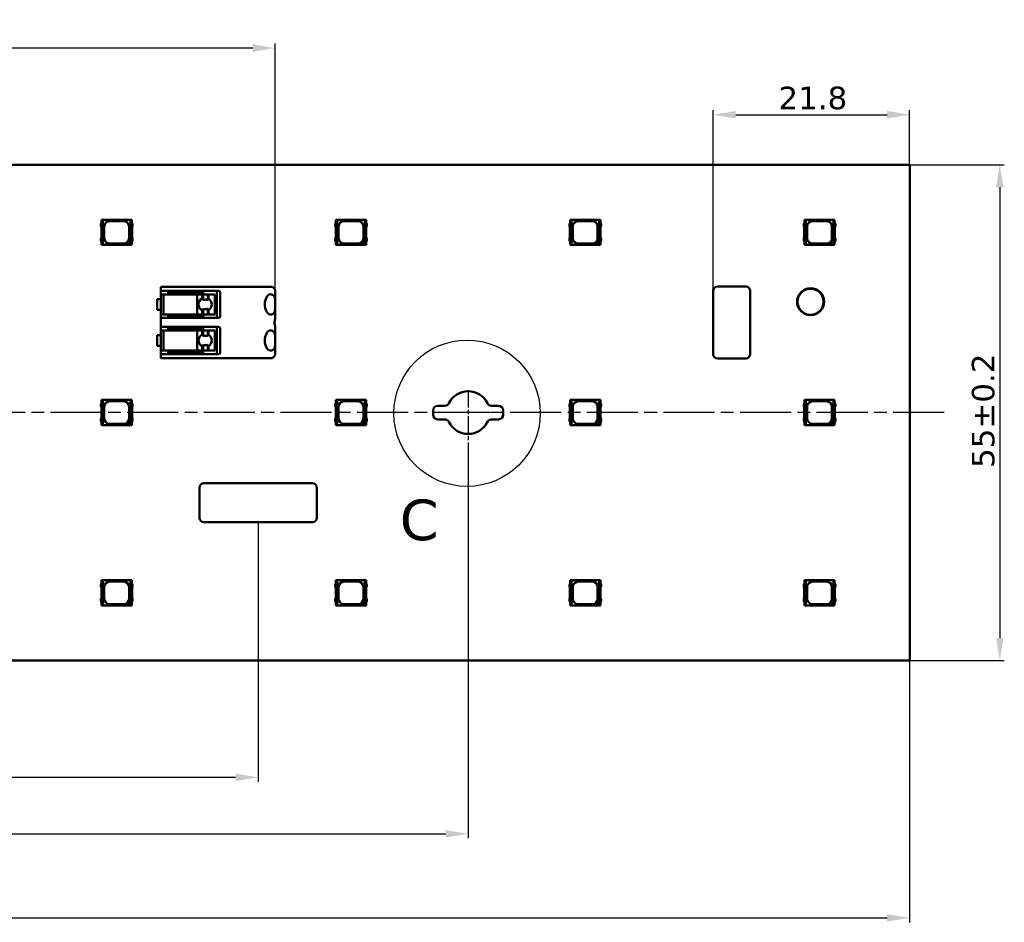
# Model space of a CAD drawing. Header units: millimetres. Extents: x 0 to 420, y 0 to 296.
# Tile 17 of 19: x 252 to 361, y 144 to 244. Entities that reach past the tile are written whole.
import ezdxf

# ---------------------------------------------------------------- set-up
doc = ezdxf.new("R2010")
doc.units = ezdxf.units.MM
doc.linetypes.add('CHAIN', pattern=[0.3543, 0.2362, -0.0295, 0.0591, -0.0295])
doc.linetypes.add('LONG_DASH_DOTTED', pattern=[0.3001, 0.2362, -0.0295, 0.0049, -0.0295])
for name, color, linetype, lineweight in [('Center Mark(ISO)', 7, 'LONG_DASH_DOTTED', 25), ('Centerline(ISO)', 7, 'Continuous', 25), ('Detail Circle Lines(ISO)', 7, 'Continuous', 25), ('Dimensions(ISO)', 7, 'Continuous', 25), ('Visible Edges(ISO)', 7, 'Continuous', 50)]:
    doc.layers.add(name, color=color, linetype=linetype, lineweight=lineweight)
doc.styles.add('Philips-dimensions', font='verdana.ttf')
doc.styles.add('Philips-tekstBigText', font='verdana.ttf')
doc.dimstyles.new('Philips-Oss', dxfattribs={"dimtxt": 2.5, "dimasz": 2.5, "dimexe": 0.5, "dimexo": 0, "dimgap": 0.5, "dimtad": 1, "dimtoh": 1, "dimrnd": 1e-08, "dimdsep": 46, "dimtxsty": 'Philips-dimensions', "dimcen": 0.09, "dimdle": 10, "dimclrd": 7, "dimclre": 7, "dimclrt": 7, "dimazin": 2, "dimtfac": 1, "dimtmove": 0, "dimatfit": 3, "dimfxl": 1, "dimtolj": 1, "dimlwd": 25, "dimlwe": 25, "dimarcsym": 0})

# ---------------------------------------------------------------- blocks, each defined once
blk = doc.blocks.new('2dDetail0')
at = {"layer": 'Detail Circle Lines(ISO)'}
blk.add_circle((301.37, 200.19), 8.12, dxfattribs=at)
at = {"layer": 'Detail Circle Lines(ISO)', "insert": (293.89, 186.03), "char_height": 4.5, "attachment_point": 7, "style": 'Philips-tekstBigText'}
blk.add_mtext('C', dxfattribs=at)
blk = doc.blocks.new('*D18')
at = {"layer": 'Defpoints', "color": 0, "linetype": 'Continuous', "transparency": 16777216}
for p in [(350.48, 233.32), (350.48, 227.77), (328.68, 213.77)]:
    blk.add_point(p, dxfattribs=at)
at = {"layer": 'Dimensions(ISO)', "color": 7, "linetype": 'Continuous', "lineweight": 25, "transparency": 16777216}
for p, q in [((328.68, 213.77), (328.68, 233.82)), ((350.48, 227.77), (350.48, 233.82)), ((331.18, 233.32), (347.98, 233.32))]:
    blk.add_line(p, q, dxfattribs=at)
at = {"layer": 'Dimensions(ISO)', "color": 7, "linetype": 'Continuous', "transparency": 16777216}
for points in [[(331.18, 233.74), (331.18, 232.9), (328.68, 233.32)], [(347.98, 233.74), (347.98, 232.9), (350.48, 233.32)]]:
    blk.add_solid(points, dxfattribs=at)
at = {"layer": 'Dimensions(ISO)', "color": 7, "linetype": 'Continuous', "lineweight": 25, "transparency": 16777216, "insert": (335.92, 236.43), "char_height": 2.5, "attachment_point": 1, "style": 'Philips-dimensions'}
blk.add_mtext('\\A1;21.8', dxfattribs=at)
blk = doc.blocks.new('*D19')
at = {"layer": 'Defpoints', "color": 0, "linetype": 'Continuous', "transparency": 16777216}
for p in [(350.48, 227.77), (350.48, 172.77), (360.48, 172.77)]:
    blk.add_point(p, dxfattribs=at)
at = {"layer": 'Dimensions(ISO)', "color": 7, "linetype": 'Continuous', "lineweight": 25, "transparency": 16777216}
for p, q in [((350.48, 227.77), (360.98, 227.77)), ((360.48, 225.27), (360.48, 175.27)), ((350.48, 172.77), (360.98, 172.77))]:
    blk.add_line(p, q, dxfattribs=at)
at = {"layer": 'Dimensions(ISO)', "color": 7, "linetype": 'Continuous', "transparency": 16777216}
for points in [[(360.07, 225.27), (360.9, 225.27), (360.48, 227.77)], [(360.07, 175.27), (360.9, 175.27), (360.48, 172.77)]]:
    blk.add_solid(points, dxfattribs=at)
at = {"layer": 'Dimensions(ISO)', "color": 7, "linetype": 'Continuous', "lineweight": 25, "transparency": 16777216, "insert": (357.38, 194.13), "char_height": 2.5, "attachment_point": 1, "rotation": 90, "style": 'Philips-dimensions'}
blk.add_mtext('\\A1;55±0.2', dxfattribs=at)
blk = doc.blocks.new('*D20')
at = {"layer": 'Defpoints', "color": 0, "linetype": 'Continuous', "transparency": 16777216}
for p in [(70.48, 172.77), (350.48, 172.77), (350.48, 144.21)]:
    blk.add_point(p, dxfattribs=at)
at = {"layer": 'Dimensions(ISO)', "color": 7, "linetype": 'Continuous', "lineweight": 25, "transparency": 16777216}
for p, q in [((70.48, 172.77), (70.48, 143.71)), ((350.48, 172.77), (350.48, 143.71)), ((72.98, 144.21), (347.98, 144.21))]:
    blk.add_line(p, q, dxfattribs=at)
at = {"layer": 'Dimensions(ISO)', "color": 7, "linetype": 'Continuous', "transparency": 16777216}
for points in [[(72.98, 144.63), (72.98, 143.8), (70.48, 144.21)], [(347.98, 144.63), (347.98, 143.8), (350.48, 144.21)]]:
    blk.add_solid(points, dxfattribs=at)
at = {"layer": 'Dimensions(ISO)', "color": 7, "linetype": 'Continuous', "lineweight": 25, "transparency": 16777216, "insert": (203.39, 150.81), "char_height": 2.5, "attachment_point": 1, "style": 'Philips-dimensions'}
blk.add_mtext('\\A1;280\\S+0.6^ -0.2;', dxfattribs=at)
blk = doc.blocks.new('*D31')
at = {"layer": 'Defpoints', "color": 0, "linetype": 'Continuous', "transparency": 16777216}
for p in [(119.48, 195.39), (301.48, 195.39), (301.48, 153.54)]:
    blk.add_point(p, dxfattribs=at)
at = {"layer": 'Dimensions(ISO)', "color": 7, "linetype": 'Continuous', "lineweight": 25, "transparency": 16777216}
for p, q in [((119.48, 195.39), (119.48, 153.04)), ((301.48, 195.39), (301.48, 153.04)), ((121.98, 153.54), (298.98, 153.54))]:
    blk.add_line(p, q, dxfattribs=at)
at = {"layer": 'Dimensions(ISO)', "color": 7, "linetype": 'Continuous', "transparency": 16777216}
for points in [[(121.98, 153.95), (121.98, 153.12), (119.48, 153.54)], [(298.98, 153.95), (298.98, 153.12), (301.48, 153.54)]]:
    blk.add_solid(points, dxfattribs=at)
at = {"layer": 'Dimensions(ISO)', "color": 7, "linetype": 'Continuous', "lineweight": 25, "transparency": 16777216, "insert": (207.55, 156.65), "char_height": 2.5, "attachment_point": 1, "style": 'Philips-dimensions'}
blk.add_mtext('\\A1;182', dxfattribs=at)
blk = doc.blocks.new('*D36')
at = {"layer": 'Defpoints', "color": 0, "linetype": 'Continuous', "transparency": 16777216}
for p in [(140.88, 240.71), (140.88, 213.7), (280.08, 213.7)]:
    blk.add_point(p, dxfattribs=at)
at = {"layer": 'Dimensions(ISO)', "color": 7, "linetype": 'Continuous', "lineweight": 25, "transparency": 16777216}
for p, q in [((140.88, 213.7), (140.88, 241.21)), ((277.58, 240.71), (143.38, 240.71)), ((280.08, 213.7), (280.08, 241.21))]:
    blk.add_line(p, q, dxfattribs=at)
at = {"layer": 'Dimensions(ISO)', "color": 7, "linetype": 'Continuous', "transparency": 16777216}
for points in [[(143.38, 241.13), (143.38, 240.3), (140.88, 240.71)], [(277.58, 241.13), (277.58, 240.3), (280.08, 240.71)]]:
    blk.add_solid(points, dxfattribs=at)
at = {"layer": 'Dimensions(ISO)', "color": 7, "linetype": 'Continuous', "lineweight": 25, "transparency": 16777216, "insert": (205.83, 243.82), "char_height": 2.5, "attachment_point": 1, "style": 'Philips-dimensions'}
blk.add_mtext('\\A1;139.2', dxfattribs=at)
blk = doc.blocks.new('*D42')
at = {"layer": 'Defpoints', "color": 0, "linetype": 'Continuous', "transparency": 16777216}
for p in [(142.78, 192.43), (278.18, 188.11), (278.18, 159.8)]:
    blk.add_point(p, dxfattribs=at)
at = {"layer": 'Dimensions(ISO)', "color": 7, "linetype": 'Continuous', "lineweight": 25, "transparency": 16777216}
for p, q in [((142.78, 192.43), (142.78, 159.3)), ((278.18, 188.11), (278.18, 159.3)), ((145.28, 159.8), (275.68, 159.8))]:
    blk.add_line(p, q, dxfattribs=at)
at = {"layer": 'Dimensions(ISO)', "color": 7, "linetype": 'Continuous', "transparency": 16777216}
for points in [[(145.28, 160.22), (145.28, 159.39), (142.78, 159.8)], [(275.68, 160.22), (275.68, 159.39), (278.18, 159.8)]]:
    blk.add_solid(points, dxfattribs=at)
at = {"layer": 'Dimensions(ISO)', "color": 7, "linetype": 'Continuous', "lineweight": 25, "transparency": 16777216, "insert": (205.8, 162.91), "char_height": 2.5, "attachment_point": 1, "style": 'Philips-dimensions'}
blk.add_mtext('\\A1;135.4', dxfattribs=at)

msp = doc.modelspace()

# ---------------------------------------------------------------- linework, layer by layer
at = {"layer": 'Center Mark(ISO)', "linetype": 'CHAIN', "ltscale": 8.195055}
msp.add_line((301.483, 202.768), (301.483, 195.393), dxfattribs=at)
at = {"layer": 'Center Mark(ISO)', "linetype": 'CHAIN', "ltscale": 5.555937}
msp.add_line((303.983, 200.268), (298.983, 200.268), dxfattribs=at)
at = {"layer": 'Centerline(ISO)', "linetype": 'CHAIN', "ltscale": 23.990969}
msp.add_line((354.322, 200.268), (67.983, 200.268), dxfattribs=at)
at = {"layer": 'Visible Edges(ISO)'}
for p, q in [((350.483, 227.768), (70.483, 227.768)), ((350.483, 172.768), (350.483, 227.768)), ((260.808, 221.313), (260.733, 221.164)), ((260.733, 221.164), (260.733, 220.909)), ((260.733, 220.909), (260.787, 220.852)), ((260.787, 220.852), (260.787, 219.684)), ((260.908, 221.668), (260.808, 221.668)), ((260.808, 221.668), (260.808, 218.868)), ((260.947, 221.668), (260.908, 221.668)), ((260.908, 218.868), (260.908, 221.668)), ((264.019, 221.668), (260.947, 221.668)), ((260.947, 218.868), (260.947, 221.668)), ((261.108, 219.618), (261.108, 220.918)), ((261.708, 221.518), (263.258, 221.518)), ((263.858, 220.918), (263.858, 219.618)), ((264.019, 221.668), (264.019, 219.278)), ((264.058, 221.668), (264.019, 221.668)), ((264.158, 221.668), (264.058, 221.668)), ((264.058, 221.668), (264.058, 218.868)), ((264.158, 218.868), (264.158, 221.668)), ((264.163, 221.318), (264.158, 221.318)), ((264.233, 221.171), (264.163, 221.318)), ((264.185, 220.865), (264.233, 220.931)), ((264.185, 219.67), (264.185, 220.865)), ((264.233, 220.931), (264.233, 221.171)), ((286.808, 221.313), (286.733, 221.164)), ((286.733, 221.164), (286.733, 220.909)), ((286.733, 220.909), (286.787, 220.852)), ((286.787, 220.852), (286.787, 219.684)), ((286.908, 221.668), (286.808, 221.668)), ((286.808, 221.668), (286.808, 218.868)), ((286.947, 221.668), (286.908, 221.668)), ((286.908, 218.868), (286.908, 221.668)), ((290.019, 221.668), (286.947, 221.668)), ((286.947, 218.868), (286.947, 221.668)), ((287.108, 219.618), (287.108, 220.918)), ((287.708, 221.518), (289.258, 221.518)), ((289.858, 220.918), (289.858, 219.618)), ((290.019, 221.668), (290.019, 219.278)), ((290.058, 221.668), (290.019, 221.668)), ((290.158, 221.668), (290.058, 221.668)), ((290.058, 221.668), (290.058, 218.868)), ((290.158, 218.868), (290.158, 221.668)), ((290.163, 221.318), (290.158, 221.318)), ((290.233, 221.171), (290.163, 221.318)), ((290.185, 220.865), (290.233, 220.931)), ((290.185, 219.67), (290.185, 220.865)), ((290.233, 220.931), (290.233, 221.171)), ((312.808, 221.313), (312.733, 221.164)), ((312.733, 221.164), (312.733, 220.909)), ((312.733, 220.909), (312.787, 220.852)), ((312.787, 220.852), (312.787, 219.684)), ((312.908, 221.668), (312.808, 221.668)), ((312.808, 221.668), (312.808, 218.868)), ((312.947, 221.668), (312.908, 221.668)), ((312.908, 218.868), (312.908, 221.668)), ((316.019, 221.668), (312.947, 221.668)), ((312.947, 218.868), (312.947, 221.668)), ((313.108, 219.618), (313.108, 220.918)), ((313.708, 221.518), (315.258, 221.518)), ((315.858, 220.918), (315.858, 219.618)), ((316.019, 221.668), (316.019, 219.278)), ((316.058, 221.668), (316.019, 221.668)), ((316.158, 221.668), (316.058, 221.668)), ((316.058, 221.668), (316.058, 218.868)), ((316.158, 218.868), (316.158, 221.668)), ((316.163, 221.318), (316.158, 221.318)), ((316.233, 221.171), (316.163, 221.318)), ((316.185, 220.865), (316.233, 220.931)), ((316.185, 219.67), (316.185, 220.865)), ((316.233, 220.931), (316.233, 221.171)), ((338.808, 221.313), (338.733, 221.164)), ((338.733, 221.164), (338.733, 220.909)), ((338.733, 220.909), (338.787, 220.852)), ((338.787, 220.852), (338.787, 219.684)), ((338.908, 221.668), (338.808, 221.668)), ((338.808, 221.668), (338.808, 218.868)), ((338.947, 221.668), (338.908, 221.668)), ((338.908, 218.868), (338.908, 221.668)), ((342.019, 221.668), (338.947, 221.668)), ((338.947, 218.868), (338.947, 221.668)), ((339.108, 219.618), (339.108, 220.918)), ((339.708, 221.518), (341.258, 221.518)), ((341.858, 220.918), (341.858, 219.618)), ((342.019, 221.668), (342.019, 219.278)), ((342.058, 221.668), (342.019, 221.668)), ((342.158, 221.668), (342.058, 221.668)), ((342.058, 221.668), (342.058, 218.868)), ((342.158, 218.868), (342.158, 221.668)), ((342.163, 221.318), (342.158, 221.318)), ((342.233, 221.171), (342.163, 221.318)), ((342.185, 220.865), (342.233, 220.931)), ((342.185, 219.67), (342.185, 220.865)), ((342.233, 220.931), (342.233, 221.171)), ((260.787, 219.684), (260.733, 219.626)), ((260.733, 219.626), (260.733, 219.371)), ((264.233, 219.604), (264.185, 219.67)), ((286.787, 219.684), (286.733, 219.626)), ((286.733, 219.626), (286.733, 219.371)), ((290.233, 219.604), (290.185, 219.67)), ((312.787, 219.684), (312.733, 219.626)), ((312.733, 219.626), (312.733, 219.371)), ((316.233, 219.604), (316.185, 219.67)), ((338.787, 219.684), (338.733, 219.626)), ((338.733, 219.626), (338.733, 219.371)), ((342.233, 219.604), (342.185, 219.67)), ((260.733, 219.371), (260.808, 219.222)), ((260.808, 218.868), (260.908, 218.868)), ((260.908, 218.868), (260.947, 218.868)), ((260.947, 218.868), (263.608, 218.868)), ((263.258, 219.018), (261.708, 219.018)), ((263.608, 218.868), (264.019, 219.278)), ((264.036, 218.868), (263.608, 218.868)), ((264.019, 219.278), (264.036, 219.296)), ((264.036, 219.296), (264.036, 218.868)), ((264.036, 218.868), (264.058, 218.868)), ((264.058, 218.868), (264.158, 218.868)), ((264.158, 219.218), (264.163, 219.218)), ((264.163, 219.218), (264.233, 219.364)), ((264.233, 219.364), (264.233, 219.604)), ((286.733, 219.371), (286.808, 219.222)), ((286.808, 218.868), (286.908, 218.868)), ((286.908, 218.868), (286.947, 218.868)), ((286.947, 218.868), (289.608, 218.868)), ((289.258, 219.018), (287.708, 219.018)), ((289.608, 218.868), (290.019, 219.278)), ((290.036, 218.868), (289.608, 218.868)), ((290.019, 219.278), (290.036, 219.296)), ((290.036, 219.296), (290.036, 218.868)), ((290.036, 218.868), (290.058, 218.868)), ((290.058, 218.868), (290.158, 218.868)), ((290.158, 219.218), (290.163, 219.218)), ((290.163, 219.218), (290.233, 219.364)), ((290.233, 219.364), (290.233, 219.604)), ((312.733, 219.371), (312.808, 219.222)), ((312.808, 218.868), (312.908, 218.868)), ((312.908, 218.868), (312.947, 218.868)), ((312.947, 218.868), (315.608, 218.868)), ((315.258, 219.018), (313.708, 219.018)), ((315.608, 218.868), (316.019, 219.278)), ((316.036, 218.868), (315.608, 218.868)), ((316.019, 219.278), (316.036, 219.296)), ((316.036, 219.296), (316.036, 218.868)), ((316.036, 218.868), (316.058, 218.868)), ((316.058, 218.868), (316.158, 218.868)), ((316.158, 219.218), (316.163, 219.218)), ((316.163, 219.218), (316.233, 219.364)), ((316.233, 219.364), (316.233, 219.604)), ((338.733, 219.371), (338.808, 219.222)), ((338.808, 218.868), (338.908, 218.868)), ((338.908, 218.868), (338.947, 218.868)), ((338.947, 218.868), (341.608, 218.868)), ((341.258, 219.018), (339.708, 219.018)), ((341.608, 218.868), (342.019, 219.278)), ((342.036, 218.868), (341.608, 218.868)), ((342.019, 219.278), (342.036, 219.296)), ((342.036, 219.296), (342.036, 218.868)), ((342.036, 218.868), (342.058, 218.868)), ((342.058, 218.868), (342.158, 218.868)), ((342.158, 219.218), (342.163, 219.218)), ((342.163, 219.218), (342.233, 219.364)), ((342.233, 219.364), (342.233, 219.604)), ((267.383, 214.218), (267.383, 213.768)), ((267.383, 214.218), (269.383, 214.218)), ((273.177, 214.218), (269.383, 214.218)), ((273.177, 214.218), (273.61, 214.218)), ((273.725, 214.218), (273.61, 214.218)), ((273.899, 214.218), (273.725, 214.218)), ((277.983, 214.218), (273.899, 214.218)), ((277.983, 214.218), (278.633, 214.218)), ((279.758, 214.218), (278.633, 214.218)), ((329.183, 214.268), (332.283, 214.268)), ((267.383, 210.768), (267.383, 213.768)), ((269.383, 213.768), (267.383, 213.768)), ((267.683, 213.368), (267.483, 213.368)), ((267.683, 213.368), (269.324, 213.368)), ((267.683, 213.368), (267.683, 211.168)), ((268.183, 213.768), (268.183, 213.518)), ((269.368, 213.518), (268.183, 213.518)), ((269.359, 213.368), (269.324, 213.368)), ((271.418, 213.368), (269.359, 213.368)), ((269.368, 213.518), (272.083, 213.518)), ((269.383, 213.768), (273.177, 213.768)), ((271.966, 213.368), (271.418, 213.368)), ((271.418, 213.368), (271.418, 211.168)), ((272.085, 213.368), (271.966, 213.368)), ((271.966, 213.368), (271.966, 212.915)), ((272.083, 213.768), (272.083, 213.518)), ((272.584, 213.368), (272.085, 213.368)), ((272.085, 213.368), (272.085, 212.738)), ((272.662, 213.368), (272.584, 213.368)), ((272.584, 213.368), (272.584, 212.736)), ((273.17, 213.368), (272.662, 213.368)), ((272.662, 213.368), (272.662, 212.902)), ((273.17, 213.368), (273.381, 213.368)), ((273.61, 213.768), (273.177, 213.768)), ((273.391, 213.368), (273.381, 213.368)), ((273.391, 213.368), (273.391, 211.168)), ((273.583, 213.768), (273.583, 210.768)), ((273.61, 213.768), (273.725, 213.768)), ((273.725, 213.768), (273.783, 213.768)), ((273.983, 213.568), (273.983, 210.968)), ((280.083, 213.698), (280.083, 212.553)), ((328.683, 206.768), (328.683, 213.768)), ((332.783, 213.768), (332.783, 206.768)), ((267.383, 212.868), (266.983, 212.868)), ((266.983, 211.668), (266.983, 212.868)), ((280.083, 212.553), (280.083, 211.983)), ((280.083, 211.983), (280.083, 210.802)), ((266.983, 211.668), (267.383, 211.668)), ((267.483, 211.168), (267.683, 211.168)), ((269.324, 211.168), (267.683, 211.168)), ((268.183, 211.018), (269.368, 211.018)), ((268.183, 210.768), (268.183, 211.018)), ((269.324, 211.168), (269.359, 211.168)), ((269.359, 211.168), (271.418, 211.168)), ((272.083, 211.018), (269.368, 211.018)), ((271.418, 211.168), (271.966, 211.168)), ((271.966, 211.62), (271.966, 211.168)), ((271.966, 211.168), (272.085, 211.168)), ((272.083, 210.768), (272.083, 211.018)), ((272.085, 211.798), (272.085, 211.168)), ((272.085, 211.168), (272.584, 211.168)), ((272.584, 211.799), (272.584, 211.168)), ((272.584, 211.168), (272.662, 211.168)), ((272.662, 211.634), (272.662, 211.168)), ((272.662, 211.168), (273.17, 211.168)), ((273.381, 211.168), (273.17, 211.168)), ((273.381, 211.168), (273.391, 211.168)), ((267.383, 210.768), (267.383, 209.768)), ((267.383, 210.768), (269.383, 210.768)), ((273.177, 210.768), (269.383, 210.768)), ((273.177, 210.768), (273.61, 210.768)), ((273.725, 210.768), (273.61, 210.768)), ((273.783, 210.768), (273.725, 210.768)), ((267.383, 208.868), (266.983, 208.868)), ((266.983, 207.668), (266.983, 208.868)), ((267.383, 206.768), (267.383, 209.768)), ((269.383, 209.768), (267.383, 209.768)), ((267.683, 209.368), (267.483, 209.368)), ((267.683, 209.368), (269.324, 209.368)), ((267.683, 209.368), (267.683, 207.168)), ((268.183, 209.768), (268.183, 209.518)), ((269.368, 209.518), (268.183, 209.518)), ((269.359, 209.368), (269.324, 209.368)), ((271.418, 209.368), (269.359, 209.368)), ((269.368, 209.518), (272.083, 209.518)), ((269.383, 209.768), (273.177, 209.768)), ((271.966, 209.368), (271.418, 209.368)), ((271.418, 209.368), (271.418, 207.168)), ((272.085, 209.368), (271.966, 209.368)), ((271.966, 209.368), (271.966, 208.915)), ((272.083, 209.768), (272.083, 209.518)), ((272.584, 209.368), (272.085, 209.368)), ((272.085, 209.368), (272.085, 208.738)), ((272.662, 209.368), (272.584, 209.368)), ((272.584, 209.368), (272.584, 208.736)), ((273.17, 209.368), (272.662, 209.368)), ((272.662, 209.368), (272.662, 208.902)), ((273.17, 209.368), (273.381, 209.368)), ((273.61, 209.768), (273.177, 209.768)), ((273.391, 209.368), (273.381, 209.368)), ((273.391, 209.368), (273.391, 207.168)), ((273.583, 209.768), (273.583, 206.768)), ((273.61, 209.768), (273.725, 209.768)), ((273.725, 209.768), (273.783, 209.768)), ((273.983, 209.568), (273.983, 206.968)), ((280.083, 209.734), (280.083, 208.553)), ((266.983, 207.668), (267.383, 207.668)), ((271.966, 207.62), (271.966, 207.168)), ((272.085, 207.798), (272.085, 207.168)), ((272.584, 207.799), (272.584, 207.168)), ((272.662, 207.634), (272.662, 207.168)), ((280.083, 208.553), (280.083, 207.983)), ((280.083, 207.983), (280.083, 206.838)), ((267.383, 206.768), (267.383, 206.318)), ((267.383, 206.768), (269.383, 206.768)), ((267.483, 207.168), (267.683, 207.168)), ((269.324, 207.168), (267.683, 207.168)), ((268.183, 207.018), (269.368, 207.018)), ((268.183, 206.768), (268.183, 207.018)), ((269.324, 207.168), (269.359, 207.168)), ((269.359, 207.168), (271.418, 207.168)), ((272.083, 207.018), (269.368, 207.018)), ((273.177, 206.768), (269.383, 206.768)), ((271.418, 207.168), (271.966, 207.168)), ((271.966, 207.168), (272.085, 207.168)), ((272.083, 206.768), (272.083, 207.018)), ((272.085, 207.168), (272.584, 207.168)), ((272.584, 207.168), (272.662, 207.168)), ((272.662, 207.168), (273.17, 207.168)), ((273.381, 207.168), (273.17, 207.168)), ((273.177, 206.768), (273.61, 206.768)), ((273.381, 207.168), (273.391, 207.168)), ((273.725, 206.768), (273.61, 206.768)), ((273.783, 206.768), (273.725, 206.768)), ((269.383, 206.318), (267.383, 206.318)), ((269.383, 206.318), (273.177, 206.318)), ((273.61, 206.318), (273.177, 206.318)), ((273.61, 206.318), (273.725, 206.318)), ((273.725, 206.318), (273.899, 206.318)), ((273.899, 206.318), (277.983, 206.318)), ((278.633, 206.318), (277.983, 206.318)), ((278.633, 206.318), (279.758, 206.318)), ((332.283, 206.268), (329.183, 206.268)), ((260.808, 201.313), (260.733, 201.164)), ((260.733, 201.164), (260.733, 200.909)), ((260.908, 201.668), (260.808, 201.668)), ((260.808, 201.668), (260.808, 198.868)), ((260.947, 201.668), (260.908, 201.668)), ((260.908, 198.868), (260.908, 201.668)), ((264.019, 201.668), (260.947, 201.668)), ((260.947, 198.868), (260.947, 201.668)), ((261.708, 201.518), (263.258, 201.518)), ((264.019, 201.668), (264.019, 199.278)), ((264.058, 201.668), (264.019, 201.668)), ((264.158, 201.668), (264.058, 201.668)), ((264.058, 201.668), (264.058, 198.868)), ((264.158, 198.868), (264.158, 201.668)), ((264.163, 201.318), (264.158, 201.318)), ((264.233, 201.171), (264.163, 201.318)), ((264.233, 200.931), (264.233, 201.171)), ((286.808, 201.313), (286.733, 201.164)), ((286.733, 201.164), (286.733, 200.909)), ((286.908, 201.668), (286.808, 201.668)), ((286.808, 201.668), (286.808, 198.868)), ((286.947, 201.668), (286.908, 201.668)), ((286.908, 198.868), (286.908, 201.668)), ((290.019, 201.668), (286.947, 201.668)), ((286.947, 198.868), (286.947, 201.668)), ((287.708, 201.518), (289.258, 201.518)), ((290.019, 201.668), (290.019, 199.278)), ((290.058, 201.668), (290.019, 201.668)), ((290.158, 201.668), (290.058, 201.668)), ((290.058, 201.668), (290.058, 198.868)), ((290.158, 198.868), (290.158, 201.668)), ((290.163, 201.318), (290.158, 201.318)), ((290.233, 201.171), (290.163, 201.318)), ((290.233, 200.931), (290.233, 201.171)), ((312.808, 201.313), (312.733, 201.164)), ((312.733, 201.164), (312.733, 200.909)), ((312.908, 201.668), (312.808, 201.668)), ((312.808, 201.668), (312.808, 198.868)), ((312.947, 201.668), (312.908, 201.668)), ((312.908, 198.868), (312.908, 201.668)), ((316.019, 201.668), (312.947, 201.668)), ((312.947, 198.868), (312.947, 201.668)), ((313.708, 201.518), (315.258, 201.518)), ((316.019, 201.668), (316.019, 199.278)), ((316.058, 201.668), (316.019, 201.668)), ((316.158, 201.668), (316.058, 201.668)), ((316.058, 201.668), (316.058, 198.868)), ((316.158, 198.868), (316.158, 201.668)), ((316.163, 201.318), (316.158, 201.318)), ((316.233, 201.171), (316.163, 201.318)), ((316.233, 200.931), (316.233, 201.171)), ((338.808, 201.313), (338.733, 201.164)), ((338.733, 201.164), (338.733, 200.909)), ((338.908, 201.668), (338.808, 201.668)), ((338.808, 201.668), (338.808, 198.868)), ((338.947, 201.668), (338.908, 201.668)), ((338.908, 198.868), (338.908, 201.668)), ((342.019, 201.668), (338.947, 201.668)), ((338.947, 198.868), (338.947, 201.668)), ((339.708, 201.518), (341.258, 201.518)), ((342.019, 201.668), (342.019, 199.278)), ((342.058, 201.668), (342.019, 201.668)), ((342.158, 201.668), (342.058, 201.668)), ((342.058, 201.668), (342.058, 198.868)), ((342.158, 198.868), (342.158, 201.668)), ((342.163, 201.318), (342.158, 201.318)), ((342.233, 201.171), (342.163, 201.318)), ((342.233, 200.931), (342.233, 201.171)), ((260.733, 200.909), (260.787, 200.852)), ((260.787, 200.852), (260.787, 199.684)), ((261.108, 199.618), (261.108, 200.918)), ((263.858, 200.918), (263.858, 199.618)), ((264.185, 200.865), (264.233, 200.931)), ((264.185, 199.67), (264.185, 200.865)), ((286.733, 200.909), (286.787, 200.852)), ((286.787, 200.852), (286.787, 199.684)), ((287.108, 199.618), (287.108, 200.918)), ((289.858, 200.918), (289.858, 199.618)), ((290.185, 200.865), (290.233, 200.931)), ((290.185, 199.67), (290.185, 200.865)), ((297.608, 200.018), (297.608, 200.518)), ((298.108, 201.018), (298.894, 201.018)), ((304.072, 201.018), (304.858, 201.018)), ((305.358, 200.518), (305.358, 200.018)), ((312.733, 200.909), (312.787, 200.852)), ((312.787, 200.852), (312.787, 199.684)), ((313.108, 199.618), (313.108, 200.918)), ((315.858, 200.918), (315.858, 199.618)), ((316.185, 200.865), (316.233, 200.931)), ((316.185, 199.67), (316.185, 200.865)), ((338.733, 200.909), (338.787, 200.852)), ((338.787, 200.852), (338.787, 199.684)), ((339.108, 199.618), (339.108, 200.918)), ((341.858, 200.918), (341.858, 199.618)), ((342.185, 200.865), (342.233, 200.931)), ((342.185, 199.67), (342.185, 200.865)), ((260.787, 199.684), (260.733, 199.626)), ((260.733, 199.626), (260.733, 199.371)), ((260.733, 199.371), (260.808, 199.222)), ((260.808, 198.868), (260.908, 198.868)), ((260.908, 198.868), (260.947, 198.868)), ((260.947, 198.868), (263.608, 198.868)), ((263.258, 199.018), (261.708, 199.018)), ((263.608, 198.868), (264.019, 199.278)), ((264.036, 198.868), (263.608, 198.868)), ((264.019, 199.278), (264.036, 199.296)), ((264.036, 199.296), (264.036, 198.868)), ((264.036, 198.868), (264.058, 198.868)), ((264.058, 198.868), (264.158, 198.868)), ((264.158, 199.218), (264.163, 199.218)), ((264.163, 199.218), (264.233, 199.364)), ((264.233, 199.604), (264.185, 199.67)), ((264.233, 199.364), (264.233, 199.604)), ((286.787, 199.684), (286.733, 199.626)), ((286.733, 199.626), (286.733, 199.371)), ((286.733, 199.371), (286.808, 199.222)), ((286.808, 198.868), (286.908, 198.868)), ((286.908, 198.868), (286.947, 198.868)), ((286.947, 198.868), (289.608, 198.868)), ((289.258, 199.018), (287.708, 199.018)), ((289.608, 198.868), (290.019, 199.278)), ((290.036, 198.868), (289.608, 198.868)), ((290.019, 199.278), (290.036, 199.296)), ((290.036, 199.296), (290.036, 198.868)), ((290.036, 198.868), (290.058, 198.868)), ((290.058, 198.868), (290.158, 198.868)), ((290.158, 199.218), (290.163, 199.218)), ((290.163, 199.218), (290.233, 199.364)), ((290.233, 199.604), (290.185, 199.67)), ((290.233, 199.364), (290.233, 199.604)), ((298.894, 199.518), (298.108, 199.518)), ((304.858, 199.518), (304.072, 199.518)), ((312.787, 199.684), (312.733, 199.626)), ((312.733, 199.626), (312.733, 199.371)), ((312.733, 199.371), (312.808, 199.222)), ((312.808, 198.868), (312.908, 198.868)), ((312.908, 198.868), (312.947, 198.868)), ((312.947, 198.868), (315.608, 198.868)), ((315.258, 199.018), (313.708, 199.018)), ((315.608, 198.868), (316.019, 199.278)), ((316.036, 198.868), (315.608, 198.868)), ((316.019, 199.278), (316.036, 199.296)), ((316.036, 199.296), (316.036, 198.868)), ((316.036, 198.868), (316.058, 198.868)), ((316.058, 198.868), (316.158, 198.868)), ((316.158, 199.218), (316.163, 199.218)), ((316.163, 199.218), (316.233, 199.364)), ((316.233, 199.604), (316.185, 199.67)), ((316.233, 199.364), (316.233, 199.604)), ((338.787, 199.684), (338.733, 199.626)), ((338.733, 199.626), (338.733, 199.371)), ((338.733, 199.371), (338.808, 199.222)), ((338.808, 198.868), (338.908, 198.868)), ((338.908, 198.868), (338.947, 198.868)), ((338.947, 198.868), (341.608, 198.868)), ((341.258, 199.018), (339.708, 199.018)), ((341.608, 198.868), (342.019, 199.278)), ((342.036, 198.868), (341.608, 198.868)), ((342.019, 199.278), (342.036, 199.296)), ((342.036, 199.296), (342.036, 198.868)), ((342.036, 198.868), (342.058, 198.868)), ((342.058, 198.868), (342.158, 198.868)), ((342.158, 199.218), (342.163, 199.218)), ((342.163, 199.218), (342.233, 199.364)), ((342.233, 199.604), (342.185, 199.67)), ((342.233, 199.364), (342.233, 199.604)), ((272.171, 192.43), (284.196, 192.43)), ((271.671, 188.605), (271.671, 191.93)), ((284.696, 191.93), (284.696, 188.605)), ((284.196, 188.105), (272.171, 188.105)), ((260.908, 181.668), (260.808, 181.668)), ((260.808, 181.668), (260.808, 178.868)), ((260.947, 181.668), (260.908, 181.668)), ((260.908, 178.868), (260.908, 181.668)), ((264.019, 181.668), (260.947, 181.668)), ((260.947, 178.868), (260.947, 181.668)), ((261.708, 181.518), (263.258, 181.518)), ((264.019, 181.668), (264.019, 179.278)), ((264.058, 181.668), (264.019, 181.668)), ((264.158, 181.668), (264.058, 181.668)), ((264.058, 181.668), (264.058, 178.868)), ((264.158, 178.868), (264.158, 181.668)), ((286.908, 181.668), (286.808, 181.668)), ((286.808, 181.668), (286.808, 178.868)), ((286.947, 181.668), (286.908, 181.668)), ((286.908, 178.868), (286.908, 181.668)), ((290.019, 181.668), (286.947, 181.668)), ((286.947, 178.868), (286.947, 181.668)), ((287.708, 181.518), (289.258, 181.518)), ((290.019, 181.668), (290.019, 179.278)), ((290.058, 181.668), (290.019, 181.668)), ((290.158, 181.668), (290.058, 181.668)), ((290.058, 181.668), (290.058, 178.868)), ((290.158, 178.868), (290.158, 181.668)), ((312.908, 181.668), (312.808, 181.668)), ((312.808, 181.668), (312.808, 178.868)), ((312.947, 181.668), (312.908, 181.668)), ((312.908, 178.868), (312.908, 181.668)), ((316.019, 181.668), (312.947, 181.668)), ((312.947, 178.868), (312.947, 181.668)), ((313.708, 181.518), (315.258, 181.518)), ((316.019, 181.668), (316.019, 179.278)), ((316.058, 181.668), (316.019, 181.668)), ((316.158, 181.668), (316.058, 181.668)), ((316.058, 181.668), (316.058, 178.868)), ((316.158, 178.868), (316.158, 181.668)), ((338.908, 181.668), (338.808, 181.668)), ((338.808, 181.668), (338.808, 178.868)), ((338.947, 181.668), (338.908, 181.668)), ((338.908, 178.868), (338.908, 181.668)), ((342.019, 181.668), (338.947, 181.668)), ((338.947, 178.868), (338.947, 181.668)), ((339.708, 181.518), (341.258, 181.518)), ((342.019, 181.668), (342.019, 179.278)), ((342.058, 181.668), (342.019, 181.668)), ((342.158, 181.668), (342.058, 181.668)), ((342.058, 181.668), (342.058, 178.868)), ((342.158, 178.868), (342.158, 181.668)), ((260.808, 181.313), (260.733, 181.164)), ((260.733, 181.164), (260.733, 180.909)), ((260.733, 180.909), (260.787, 180.852)), ((260.787, 180.852), (260.787, 179.684)), ((261.108, 179.618), (261.108, 180.918)), ((263.858, 180.918), (263.858, 179.618)), ((264.163, 181.318), (264.158, 181.318)), ((264.233, 181.171), (264.163, 181.318)), ((264.185, 180.865), (264.233, 180.931)), ((264.185, 179.67), (264.185, 180.865)), ((264.233, 180.931), (264.233, 181.171)), ((286.808, 181.313), (286.733, 181.164)), ((286.733, 181.164), (286.733, 180.909)), ((286.733, 180.909), (286.787, 180.852)), ((286.787, 180.852), (286.787, 179.684)), ((287.108, 179.618), (287.108, 180.918)), ((289.858, 180.918), (289.858, 179.618)), ((290.163, 181.318), (290.158, 181.318)), ((290.233, 181.171), (290.163, 181.318)), ((290.185, 180.865), (290.233, 180.931)), ((290.185, 179.67), (290.185, 180.865)), ((290.233, 180.931), (290.233, 181.171)), ((312.808, 181.313), (312.733, 181.164)), ((312.733, 181.164), (312.733, 180.909)), ((312.733, 180.909), (312.787, 180.852)), ((312.787, 180.852), (312.787, 179.684)), ((313.108, 179.618), (313.108, 180.918)), ((315.858, 180.918), (315.858, 179.618)), ((316.163, 181.318), (316.158, 181.318)), ((316.233, 181.171), (316.163, 181.318)), ((316.185, 180.865), (316.233, 180.931)), ((316.185, 179.67), (316.185, 180.865)), ((316.233, 180.931), (316.233, 181.171)), ((338.808, 181.313), (338.733, 181.164)), ((338.733, 181.164), (338.733, 180.909)), ((338.733, 180.909), (338.787, 180.852)), ((338.787, 180.852), (338.787, 179.684)), ((339.108, 179.618), (339.108, 180.918)), ((341.858, 180.918), (341.858, 179.618)), ((342.163, 181.318), (342.158, 181.318)), ((342.233, 181.171), (342.163, 181.318)), ((342.185, 180.865), (342.233, 180.931)), ((342.185, 179.67), (342.185, 180.865)), ((342.233, 180.931), (342.233, 181.171)), ((260.787, 179.684), (260.733, 179.626)), ((260.733, 179.626), (260.733, 179.371)), ((260.733, 179.371), (260.808, 179.222)), ((263.608, 178.868), (264.019, 179.278)), ((264.019, 179.278), (264.036, 179.296)), ((264.036, 179.296), (264.036, 178.868)), ((264.158, 179.218), (264.163, 179.218)), ((264.163, 179.218), (264.233, 179.364)), ((264.233, 179.604), (264.185, 179.67)), ((264.233, 179.364), (264.233, 179.604)), ((286.787, 179.684), (286.733, 179.626)), ((286.733, 179.626), (286.733, 179.371)), ((286.733, 179.371), (286.808, 179.222)), ((289.608, 178.868), (290.019, 179.278)), ((290.019, 179.278), (290.036, 179.296)), ((290.036, 179.296), (290.036, 178.868)), ((290.158, 179.218), (290.163, 179.218)), ((290.163, 179.218), (290.233, 179.364)), ((290.233, 179.604), (290.185, 179.67)), ((290.233, 179.364), (290.233, 179.604)), ((312.787, 179.684), (312.733, 179.626)), ((312.733, 179.626), (312.733, 179.371)), ((312.733, 179.371), (312.808, 179.222)), ((315.608, 178.868), (316.019, 179.278)), ((316.019, 179.278), (316.036, 179.296)), ((316.036, 179.296), (316.036, 178.868)), ((316.158, 179.218), (316.163, 179.218)), ((316.163, 179.218), (316.233, 179.364)), ((316.233, 179.604), (316.185, 179.67)), ((316.233, 179.364), (316.233, 179.604)), ((338.787, 179.684), (338.733, 179.626)), ((338.733, 179.626), (338.733, 179.371)), ((338.733, 179.371), (338.808, 179.222)), ((341.608, 178.868), (342.019, 179.278)), ((342.019, 179.278), (342.036, 179.296)), ((342.036, 179.296), (342.036, 178.868)), ((342.158, 179.218), (342.163, 179.218)), ((342.163, 179.218), (342.233, 179.364)), ((342.233, 179.604), (342.185, 179.67)), ((342.233, 179.364), (342.233, 179.604)), ((260.808, 178.868), (260.908, 178.868)), ((260.908, 178.868), (260.947, 178.868)), ((260.947, 178.868), (263.608, 178.868)), ((263.258, 179.018), (261.708, 179.018)), ((264.036, 178.868), (263.608, 178.868)), ((264.036, 178.868), (264.058, 178.868)), ((264.058, 178.868), (264.158, 178.868)), ((286.808, 178.868), (286.908, 178.868)), ((286.908, 178.868), (286.947, 178.868)), ((286.947, 178.868), (289.608, 178.868)), ((289.258, 179.018), (287.708, 179.018)), ((290.036, 178.868), (289.608, 178.868)), ((290.036, 178.868), (290.058, 178.868)), ((290.058, 178.868), (290.158, 178.868)), ((312.808, 178.868), (312.908, 178.868)), ((312.908, 178.868), (312.947, 178.868)), ((312.947, 178.868), (315.608, 178.868)), ((315.258, 179.018), (313.708, 179.018)), ((316.036, 178.868), (315.608, 178.868)), ((316.036, 178.868), (316.058, 178.868)), ((316.058, 178.868), (316.158, 178.868)), ((338.808, 178.868), (338.908, 178.868)), ((338.908, 178.868), (338.947, 178.868)), ((338.947, 178.868), (341.608, 178.868)), ((341.258, 179.018), (339.708, 179.018)), ((342.036, 178.868), (341.608, 178.868)), ((342.036, 178.868), (342.058, 178.868)), ((342.058, 178.868), (342.158, 178.868)), ((70.483, 172.768), (350.483, 172.768))]:
    msp.add_line(p, q, dxfattribs=at)
for radius in [1.5, 1.447]:
    msp.add_circle((339.483, 212.568), radius, dxfattribs=at)
for centre, radius, start, end in [((261.708, 220.918), 0.6, 90, 180), ((263.258, 220.918), 0.6, 0, 90), ((287.708, 220.918), 0.6, 90, 180), ((289.258, 220.918), 0.6, 0, 90), ((313.708, 220.918), 0.6, 90, 180), ((315.258, 220.918), 0.6, 0, 90), ((339.708, 220.918), 0.6, 90, 180), ((341.258, 220.918), 0.6, 0, 90), ((261.708, 219.618), 0.6, 180, 270), ((263.258, 219.618), 0.6, 270, 0), ((287.708, 219.618), 0.6, 180, 270), ((289.258, 219.618), 0.6, 270, 0), ((313.708, 219.618), 0.6, 180, 270), ((315.258, 219.618), 0.6, 270, 0), ((339.708, 219.618), 0.6, 180, 270), ((341.258, 219.618), 0.6, 270, 0), ((329.183, 213.768), 0.5, 90, 180), ((332.283, 213.768), 0.5, 0, 90), ((273.783, 213.568), 0.2, 0, 54.73561), ((273.783, 210.968), 0.2, 305.26439, 0), ((273.783, 209.568), 0.2, 0, 54.73561), ((273.783, 206.968), 0.2, 305.26439, 0), ((329.183, 206.768), 0.5, 180, 270), ((332.283, 206.768), 0.5, 270, 0), ((301.483, 200.268), 2.375, 25.77146, 154.22854), ((261.708, 200.918), 0.6, 90, 180), ((263.258, 200.918), 0.6, 0, 90), ((287.708, 200.918), 0.6, 90, 180), ((289.258, 200.918), 0.6, 0, 90), ((298.894, 201.518), 0.5, 270, 334.22854), ((304.072, 201.518), 0.5, 205.77146, 270), ((313.708, 200.918), 0.6, 90, 180), ((315.258, 200.918), 0.6, 0, 90), ((339.708, 200.918), 0.6, 90, 180), ((341.258, 200.918), 0.6, 0, 90), ((298.108, 200.518), 0.5, 90, 180), ((298.108, 200.018), 0.5, 180, 270), ((304.858, 200.518), 0.5, 0, 90), ((304.858, 200.018), 0.5, 270, 0), ((261.708, 199.618), 0.6, 180, 270), ((263.258, 199.618), 0.6, 270, 0), ((287.708, 199.618), 0.6, 180, 270), ((289.258, 199.618), 0.6, 270, 0), ((298.894, 199.018), 0.5, 25.77146, 90), ((301.483, 200.268), 2.375, 205.77146, 334.22854), ((304.072, 199.018), 0.5, 90, 154.22854), ((313.708, 199.618), 0.6, 180, 270), ((315.258, 199.618), 0.6, 270, 0), ((339.708, 199.618), 0.6, 180, 270), ((341.258, 199.618), 0.6, 270, 0), ((272.171, 191.93), 0.5, 90, 180), ((284.196, 191.93), 0.5, 0, 90), ((272.171, 188.605), 0.5, 180, 270), ((284.196, 188.605), 0.5, 270, 0), ((261.708, 180.918), 0.6, 90, 180), ((263.258, 180.918), 0.6, 0, 90), ((287.708, 180.918), 0.6, 90, 180), ((289.258, 180.918), 0.6, 0, 90), ((313.708, 180.918), 0.6, 90, 180), ((315.258, 180.918), 0.6, 0, 90), ((339.708, 180.918), 0.6, 90, 180), ((341.258, 180.918), 0.6, 0, 90), ((261.708, 179.618), 0.6, 180, 270), ((263.258, 179.618), 0.6, 270, 0), ((287.708, 179.618), 0.6, 180, 270), ((289.258, 179.618), 0.6, 270, 0), ((313.708, 179.618), 0.6, 180, 270), ((315.258, 179.618), 0.6, 270, 0), ((339.708, 179.618), 0.6, 180, 270), ((341.258, 179.618), 0.6, 270, 0)]:
    msp.add_arc(centre, radius, start, end, dxfattribs=at)
for centre, major_axis, ratio, start_param, end_param in [((279.28, 212.18), (0, -2.2), 0.5773503, 2.5552035, 2.7551765), ((279.571, 212.268), (0, -1.125), 0.5773503, 2.4548566, 6.9699214), ((272.284, 212.268), (0, 0.721), 0.9986295, 0.4576822, 2.6839105), ((271.899, 212.268), (0, 0.669), 0.3907311, 5.4909232, 6.0250556), ((272.333, 212.268), (0, 0.532), 0.9986295, 5.7908446, 6.7696863), ((272.723, 212.268), (0, 0.668), 0.2923717, 0.3193056, 0.7928328), ((272.32, 212.268), (0, -0.721), 0.9986295, 0.4951571, 2.6464356), ((271.899, 212.268), (0, -0.669), 0.3907311, 0.2581297, 0.7922621), ((272.333, 212.268), (0, -0.532), 0.9986295, 5.7966843, 6.775526), ((272.723, 212.268), (0, -0.668), 0.2923717, 5.4903525, 5.9638797), ((272.284, 208.268), (0, 0.721), 0.9986295, 0.4576822, 2.6839105), ((271.899, 208.268), (0, 0.669), 0.3907311, 5.4909232, 6.0250556), ((272.333, 208.268), (0, 0.532), 0.9986295, 5.7908446, 6.7696863), ((272.723, 208.268), (0, 0.668), 0.2923717, 0.3193056, 0.7928328), ((272.32, 208.268), (0, -0.721), 0.9986295, 0.4951571, 2.6464356), ((279.571, 208.268), (0, -1.125), 0.5773503, 2.4548566, 6.9699214), ((271.899, 208.268), (0, -0.669), 0.3907311, 0.2581297, 0.7922621), ((272.333, 208.268), (0, -0.532), 0.9986295, 5.7966843, 6.775526), ((272.723, 208.268), (0, -0.668), 0.2923717, 5.4903525, 5.9638797), ((279.28, 208.356), (0, -2.2), 0.5773503, 0.3864162, 0.5863891)]:
    msp.add_ellipse(centre, major_axis=major_axis, ratio=ratio, start_param=start_param, end_param=end_param, dxfattribs=at)
for points, knots in [([(273.783, 213.768), (273.788, 213.768), (273.794, 213.767), (273.813, 213.766), (273.829, 213.763), (273.861, 213.753), (273.877, 213.745), (273.893, 213.735), (273.896, 213.733), (273.899, 213.731)], [0.018300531, 0.018300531, 0.018300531, 0.018300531, 0.020162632, 0.020162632, 0.025000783, 0.025000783, 0.029838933, 0.029838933, 0.03080299, 0.03080299, 0.03080299, 0.03080299]), ([(280.083, 213.698), (280.083, 213.805), (280.058, 213.909), (279.999, 213.993), (279.991, 214.003), (279.983, 214.012)], [0.459457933, 0.459457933, 0.459457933, 0.459457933, 0.501628, 0.501628, 0.507119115, 0.507119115, 0.507119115, 0.507119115]), ([(279.983, 213.138), (280.016, 213.091), (280.038, 213.033), (280.074, 212.882), (280.081, 212.767), (280.083, 212.614), (280.083, 212.584), (280.083, 212.553)], [0.080240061, 0.080240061, 0.080240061, 0.080240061, 0.10282816, 0.10282816, 0.139507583, 0.139507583, 0.148474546, 0.148474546, 0.148474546, 0.148474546]), ([(280.083, 211.983), (280.083, 211.952), (280.083, 211.921), (280.081, 211.768), (280.074, 211.654), (280.038, 211.503), (280.016, 211.445), (279.983, 211.398)], [0.203899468, 0.203899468, 0.203899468, 0.203899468, 0.212866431, 0.212866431, 0.249545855, 0.249545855, 0.272133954, 0.272133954, 0.272133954, 0.272133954]), ([(273.899, 210.804), (273.896, 210.803), (273.893, 210.801), (273.877, 210.79), (273.861, 210.783), (273.829, 210.772), (273.813, 210.77), (273.794, 210.768), (273.788, 210.768), (273.783, 210.768)], [0.068532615, 0.068532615, 0.068532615, 0.068532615, 0.069496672, 0.069496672, 0.074334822, 0.074334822, 0.079172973, 0.079172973, 0.081035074, 0.081035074, 0.081035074, 0.081035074]), ([(280.065, 209.892), (280.064, 209.898), (280.062, 209.904), (280.049, 209.955), (280.035, 210.011), (280.012, 210.135), (280.005, 210.203), (280.005, 210.332), (280.012, 210.4), (280.035, 210.524), (280.049, 210.58), (280.062, 210.631), (280.064, 210.637), (280.065, 210.643)], [0.121247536, 0.121247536, 0.121247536, 0.121247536, 0.123999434, 0.123999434, 0.143348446, 0.143348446, 0.162697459, 0.162697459, 0.182046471, 0.182046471, 0.201395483, 0.201395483, 0.204147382, 0.204147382, 0.204147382, 0.204147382]), ([(273.783, 209.768), (273.788, 209.768), (273.794, 209.767), (273.813, 209.766), (273.829, 209.763), (273.861, 209.753), (273.877, 209.745), (273.893, 209.735), (273.896, 209.733), (273.899, 209.731)], [0.018300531, 0.018300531, 0.018300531, 0.018300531, 0.020162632, 0.020162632, 0.025000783, 0.025000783, 0.029838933, 0.029838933, 0.03080299, 0.03080299, 0.03080299, 0.03080299]), ([(279.983, 209.138), (280.016, 209.091), (280.038, 209.033), (280.074, 208.882), (280.081, 208.767), (280.083, 208.614), (280.083, 208.584), (280.083, 208.553)], [0.080240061, 0.080240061, 0.080240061, 0.080240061, 0.10282816, 0.10282816, 0.139507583, 0.139507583, 0.148474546, 0.148474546, 0.148474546, 0.148474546]), ([(280.083, 207.983), (280.083, 207.952), (280.083, 207.921), (280.081, 207.768), (280.074, 207.654), (280.038, 207.503), (280.016, 207.445), (279.983, 207.398)], [0.203899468, 0.203899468, 0.203899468, 0.203899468, 0.212866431, 0.212866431, 0.249545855, 0.249545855, 0.272133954, 0.272133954, 0.272133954, 0.272133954]), ([(273.899, 206.804), (273.896, 206.803), (273.893, 206.801), (273.877, 206.79), (273.861, 206.783), (273.829, 206.772), (273.813, 206.77), (273.794, 206.768), (273.788, 206.768), (273.783, 206.768)], [0.068532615, 0.068532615, 0.068532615, 0.068532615, 0.069496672, 0.069496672, 0.074334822, 0.074334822, 0.079172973, 0.079172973, 0.081035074, 0.081035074, 0.081035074, 0.081035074]), ([(279.983, 206.523), (279.991, 206.533), (279.999, 206.543), (280.058, 206.627), (280.083, 206.731), (280.083, 206.838)], [0.078278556, 0.078278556, 0.078278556, 0.078278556, 0.083769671, 0.083769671, 0.125939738, 0.125939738, 0.125939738, 0.125939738])]:
    msp.add_open_spline(points, degree=3, knots=knots, dxfattribs=at)
for points in [[(280.065, 210.643), (280.078, 210.693), (280.083, 210.747), (280.083, 210.802)], [(280.083, 209.734), (280.083, 209.788), (280.078, 209.842), (280.065, 209.892)]]:
    msp.add_open_spline(points, degree=3, dxfattribs=at)

# ---------------------------------------------------------------- block references
at = {"layer": 'Detail Circle Lines(ISO)'}
msp.add_blockref('2dDetail0', (0, 0), dxfattribs=at)

# ---------------------------------------------------------------- dimensions: what is measured, and where the dimension line sits
at = {"layer": 'Dimensions(ISO)', "color": 7, "linetype": 'Continuous', "lineweight": 25}
for base, p1, p2, angle, override, picture, middle in [((140.883, 240.712), (280.083, 213.698), (140.883, 213.698), 180, {"dimgap": 0.5, "dimtoh": 0, "dimdec": 2, "dimtol": 0, "dimlim": 0, "dimtp": 0, "dimtm": 0, "dimtdec": 2, "dimtofl": 0, "dimatfit": 1}, '*D36', (210.483, 240.712)), ((350.483, 233.32), (328.683, 213.768), (350.483, 227.768), 180, {"dimgap": 0.5, "dimtoh": 0, "dimdec": 2, "dimtol": 0, "dimlim": 0, "dimtp": 0, "dimtm": 0, "dimtdec": 2, "dimtofl": 0, "dimatfit": 1}, '*D18', (339.583, 233.32)), ((360.483, 172.768), (350.483, 227.768), (350.483, 172.768), 90, {"dimgap": 0.5, "dimtoh": 0, "dimdec": 2, "dimtol": 1, "dimlim": 0, "dimtp": 0.2, "dimtm": 0.2, "dimtdec": 2, "dimtofl": 0, "dimatfit": 1}, '*D19', (360.483, 200.268)), ((301.483, 153.538), (119.483, 195.393), (301.483, 195.393), 180, {"dimgap": 0.5, "dimtoh": 0, "dimdec": 2, "dimtol": 0, "dimlim": 0, "dimtp": 0, "dimtm": 0, "dimtdec": 2, "dimtofl": 0, "dimatfit": 1}, '*D31', (210.483, 153.538)), ((278.183, 159.802), (142.783, 192.43), (278.183, 188.105), 180, {"dimgap": 0.5, "dimtoh": 0, "dimdec": 2, "dimtol": 0, "dimlim": 0, "dimtp": 0, "dimtm": 0, "dimtdec": 2, "dimtofl": 0, "dimatfit": 1}, '*D42', (210.483, 159.802)), ((350.483, 144.214), (70.483, 172.768), (350.483, 172.768), 180, {"dimgap": 0.5, "dimtoh": 0, "dimdec": 2, "dimtol": 1, "dimlim": 0, "dimtp": 0.6, "dimtm": 0.2, "dimtdec": 2, "dimtofl": 0, "dimatfit": 1}, '*D20', (210.483, 144.214))]:
    dim = msp.add_linear_dim(base=base, p1=p1, p2=p2, angle=angle, dimstyle='Philips-Oss', override=override, dxfattribs=at)
    dim.commit()
    dim.dimension.update_dxf_attribs({"geometry": picture, "text_midpoint": middle, "dimtype": 160})

doc.saveas('drawing.dxf')
